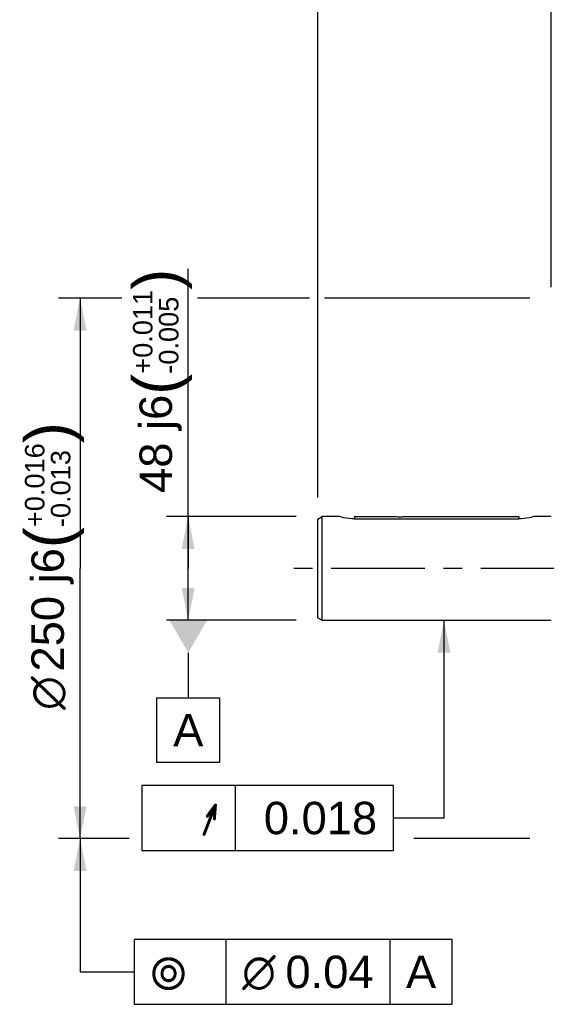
# Model space of a CAD drawing. Header units: millimetres. Extents: x 0 to 420, y 0 to 297.
# Tile 28 of 66: x 86 to 135, y 142 to 233. Entities that reach past the tile are written whole.
import ezdxf
from ezdxf.enums import TextEntityAlignment as Align

# ---------------------------------------------------------------- set-up
doc = ezdxf.new("R2010")
doc.units = ezdxf.units.MM
doc.header["$LTSCALE"] = 23.1
doc.linetypes.add('CENTER', pattern=[0.6, 0.375, -0.075, 0.075, -0.075])
doc.layers.get('0').update_dxf_attribs({"linetype": 'CONTINUOUS'})
for name, color, linetype in [('AXIS', 7, 'CONTINUOUS'), ('COMPONENTS', 7, 'CONTINUOUS'), ('DETAIL', 7, 'CONTINUOUS'), ('DIMENSION', 7, 'CONTINUOUS'), ('DPLANE', 7, 'CONTINUOUS')]:
    doc.layers.add(name, color=color, linetype=linetype)
doc.styles.get("Standard").update_dxf_attribs({"font": 'arial.ttf'})
doc.styles.add('TEXTSTYLE_3', font='arial.ttf')
doc.styles.add('TEXTSTYLE_4', font='gdt')
doc.dimstyles.new('DIMSTYLE_1', dxfattribs={"dimtxt": 3, "dimasz": 3, "dimexe": 0.18, "dimexo": 0.0625, "dimgap": 0.09, "dimtad": 1, "dimdec": 3, "dimlfac": 5, "dimdsep": 46, "dimtxsty": 'STANDARD', "dimblk": '_FILLED', "dimblk1": '_FILLED', "dimblk2": '_FILLED', "dimcen": 0.09, "dimadec": 0, "dimazin": 0, "dimtol": 1, "dimtp": 0.016, "dimtm": 0.013, "dimtfac": 0.6, "dimtdec": 3, "dimtofl": 0, "dimtmove": 0, "dimatfit": 3, "dimldrblk": '_FILLED', "dimfxl": 1, "dimtolj": 1, "dimarcsym": 0})
doc.dimstyles.new('DIMSTYLE_3', dxfattribs={"dimtxt": 3, "dimasz": 3, "dimexe": 0.18, "dimexo": 0.0625, "dimgap": 0.09, "dimtad": 1, "dimdec": 3, "dimlfac": 5, "dimdsep": 46, "dimtxsty": 'STANDARD', "dimblk": '_FILLED', "dimblk1": '_FILLED', "dimblk2": '_FILLED', "dimcen": 0.09, "dimadec": 0, "dimazin": 0, "dimtol": 1, "dimtp": 0.011, "dimtm": 0.005, "dimtfac": 0.6, "dimtdec": 3, "dimtofl": 0, "dimtmove": 0, "dimatfit": 3, "dimldrblk": '_FILLED', "dimfxl": 1, "dimtolj": 1, "dimarcsym": 0})
doc.dimstyles.new('DIMSTYLE_6', dxfattribs={"dimtxt": 3, "dimasz": 3, "dimexe": 0.18, "dimexo": 0.0625, "dimgap": 0.09, "dimtad": 1, "dimdec": 1, "dimlfac": 5, "dimdsep": 46, "dimtxsty": 'STANDARD', "dimblk": '_FILLED', "dimblk1": '_FILLED', "dimblk2": '_FILLED', "dimcen": 0.09, "dimadec": 0, "dimazin": 0, "dimtp": 0.3, "dimtm": 0.3, "dimtfac": 1, "dimtdec": 1, "dimtofl": 0, "dimtmove": 0, "dimatfit": 3, "dimldrblk": '_FILLED', "dimfxl": 1, "dimtolj": 1, "dimarcsym": 0})
doc.dimstyles.new('DIMSTYLE_7', dxfattribs={"dimtxt": 3, "dimasz": 3, "dimexe": 0.18, "dimexo": 0.0625, "dimgap": 0.09, "dimtad": 1, "dimlfac": 5, "dimdsep": 46, "dimtxsty": 'STANDARD', "dimblk": '_FILLED', "dimblk1": '_FILLED', "dimblk2": '_FILLED', "dimcen": 0.09, "dimadec": 0, "dimazin": 0, "dimtp": 0.1, "dimtm": 0.1, "dimtfac": 1, "dimtofl": 0, "dimtmove": 0, "dimatfit": 3, "dimldrblk": '_FILLED', "dimfxl": 1, "dimtolj": 1, "dimarcsym": 0})
doc.dimstyles.get("Standard").update_dxf_attribs({"dimtxt": 3, "dimasz": 3, "dimexe": 0.18, "dimexo": 0.0625, "dimgap": 0.09, "dimtad": 1, "dimdec": 3, "dimdsep": 46, "dimtxsty": 'STANDARD', "dimblk": '_FILLED', "dimblk1": '_FILLED', "dimblk2": '_FILLED', "dimcen": 0.09, "dimadec": 0, "dimazin": 0, "dimtol": 1, "dimtp": 0.001, "dimtm": 0.001, "dimtfac": 1, "dimtdec": 3, "dimtofl": 0, "dimtmove": 0, "dimatfit": 3, "dimldrblk": '_FILLED', "dimfxl": 1, "dimtolj": 1, "dimarcsym": 0})

# ---------------------------------------------------------------- blocks, each defined once
blk = doc.blocks.new('_FILLED')
at = {"color": 0, "linetype": 'BYBLOCK'}
blk.add_solid([(0, 0), (-1, 0.2), (-1, -0.2)], dxfattribs=at)
blk = doc.blocks.new('*D0')
at = {"layer": 'DIMENSION', "color": 2, "linetype": 'CONTINUOUS'}
for p, q in [((95.928, 207.043), (90.056, 207.043)), ((92.056, 207.043), (92.056, 182.043)), ((113.299, 207.043), (102.921, 207.043)), ((133.66, 207.043), (114.687, 207.043)), ((92.056, 157.043), (92.056, 182.043)), ((96.584, 157.043), (90.056, 157.043)), ((133.66, 157.043), (122.946, 157.043))]:
    blk.add_line(p, q, dxfattribs=at)
at = {"layer": 'DIMENSION', "color": 2, "linetype": 'CONTINUOUS', "xscale": 3, "yscale": 3, "zscale": 3}
for p, rotation in [((92.056, 207.043), 90), ((92.056, 157.043), 270)]:
    blk.add_blockref('_FILLED', p, dxfattribs=dict(at, rotation=rotation))
at = {"layer": 'DIMENSION', "color": 2, "linetype": 'CONTINUOUS'}
for s, height, p in [(')', 4.2, (91.156, 194.601)), ('(', 4.2, (91.156, 184.894)), ('250 j6', 3, (90.556, 178.214))]:
    blk.add_text(s, height=height, rotation=90, dxfattribs=at).set_placement(p, align=Align.CENTER)
for s, height, style, p in [('+0.016', 1.8, 'TEXTSTYLE_3', (88.756, 189.748)), ('-0.013', 1.8, 'TEXTSTYLE_3', (91.156, 189.433)), ('n', 3, 'TEXTSTYLE_4', (90.556, 170.51))]:
    blk.add_text(s, height=height, rotation=90, dxfattribs=dict(at, style=style)).set_placement(p, align=Align.CENTER)
blk = doc.blocks.new('*D3')
at = {"layer": 'DIMENSION', "color": 2, "linetype": 'CONTINUOUS'}
for p, q in [((102.056, 182.043), (102.056, 209.768)), ((112.056, 186.843), (100.056, 186.843)), ((102.056, 186.843), (102.056, 182.043)), ((102.056, 177.243), (102.056, 182.043)), ((112.056, 177.243), (100.056, 177.243))]:
    blk.add_line(p, q, dxfattribs=at)
at = {"layer": 'DIMENSION', "color": 2, "linetype": 'CONTINUOUS', "xscale": 3, "yscale": 3, "zscale": 3}
for p, rotation in [((102.056, 186.843), 90), ((102.056, 177.243), 270)]:
    blk.add_blockref('_FILLED', p, dxfattribs=dict(at, rotation=rotation))
at = {"layer": 'DIMENSION', "color": 2, "linetype": 'CONTINUOUS'}
for s, height, p in [(')', 4.2, (101.156, 207.816)), ('(', 4.2, (101.156, 198.109)), ('48 j6', 3, (100.556, 189.031))]:
    blk.add_text(s, height=height, rotation=90, dxfattribs=at).set_placement(p)
at = {"layer": 'DIMENSION', "color": 2, "linetype": 'CONTINUOUS', "style": 'TEXTSTYLE_3'}
for s, p in [('+0.011', (98.756, 200.061)), ('-0.005', (101.156, 200.061))]:
    blk.add_text(s, height=1.8, rotation=90, dxfattribs=at).set_placement(p)
blk = doc.blocks.new('*D8')
at = {"layer": 'DIMENSION', "color": 2, "linetype": 'CONTINUOUS'}
for p, q in [((114.056, 188.612), (114.056, 261.302)), ((136.46, 210.316), (136.46, 261.302)), ((114.056, 259.302), (125.258, 259.302)), ((136.46, 259.302), (125.258, 259.302))]:
    blk.add_line(p, q, dxfattribs=at)
at = {"layer": 'DIMENSION', "color": 2, "linetype": 'CONTINUOUS', "xscale": 3, "yscale": 3, "zscale": 3, "rotation": 180}
blk.add_blockref('_FILLED', (114.056, 259.302), dxfattribs=at)
at = {"layer": 'DIMENSION', "color": 2, "linetype": 'CONTINUOUS', "xscale": 3, "yscale": 3, "zscale": 3}
blk.add_blockref('_FILLED', (136.46, 259.302), dxfattribs=at)
at = {"layer": 'DIMENSION', "color": 2, "linetype": 'CONTINUOUS', "insert": (125.258, 263.052), "char_height": 3, "width": 6.99257, "attachment_point": 2, "line_spacing_factor": 0.9}
blk.add_mtext('112', dxfattribs=at)
blk = doc.blocks.new('_DOT')
at = {"color": 0, "linetype": 'BYBLOCK'}
blk.add_line((-0.2, 0), (-1, 0), dxfattribs=at)
at = {"color": 0, "linetype": 'BYBLOCK', "const_width": 0.2}
blk.add_lwpolyline([(-0.1, 0, 1), (0.1, 0, 1)], format="xyb", close=True, dxfattribs=at)
blk = doc.blocks.new('*D9')
at = {"layer": 'DIMENSION', "color": 2, "linetype": 'CONTINUOUS'}
for p, q in [((135.66, 208.062), (135.66, 241.302)), ((136.46, 209.813), (136.46, 241.302)), ((135.66, 239.302), (128.98, 239.302)), ((128.98, 239.302), (136.06, 239.302)), ((142.46, 239.302), (136.06, 239.302)), ((136.46, 239.302), (142.46, 239.302))]:
    blk.add_line(p, q, dxfattribs=at)
at = {"layer": 'DIMENSION', "color": 2, "linetype": 'CONTINUOUS', "xscale": 3, "yscale": 3, "zscale": 3}
blk.add_blockref('_FILLED', (135.66, 239.302), dxfattribs=at)
at = {"layer": 'DIMENSION', "color": 2, "linetype": 'CONTINUOUS', "xscale": 3, "yscale": 3, "zscale": 3, "rotation": 180}
blk.add_blockref('_DOT', (136.46, 239.302), dxfattribs=at)
at = {"layer": 'DIMENSION', "color": 2, "linetype": 'CONTINUOUS', "insert": (131.311, 243.052), "char_height": 3, "width": 2.33086, "attachment_point": 3, "line_spacing_factor": 0.9}
blk.add_mtext('4', dxfattribs=at)

msp = doc.modelspace()

# ---------------------------------------------------------------- linework, layer by layer
at = {"layer": 'AXIS', "color": 2, "linetype": 'CENTER'}
msp.add_line((137.81042, 182.0434), (111.05642, 182.0434), dxfattribs=at)
at = {"layer": 'COMPONENTS', "color": 7, "linetype": 'CONTINUOUS'}
for p, q in [((114.05642, 186.61246), (114.45642, 186.8434)), ((114.45642, 177.2434), (114.45642, 186.8434)), ((116.05642, 186.8434), (114.45642, 186.8434)), ((117.45642, 186.8434), (121.23642, 186.8434)), ((117.45642, 186.84338), (117.45642, 186.6347)), ((121.23642, 186.8434), (121.24764, 186.84243)), ((122.0647, 186.84239), (122.07642, 186.8434)), ((122.07642, 186.8434), (122.07626, 186.84339)), ((122.07642, 186.8434), (132.65642, 186.8434)), ((132.65642, 186.84338), (132.65642, 186.6347)), ((135.66042, 186.8434), (134.05642, 186.8434)), ((114.05642, 177.47434), (114.05642, 186.61246)), ((117.45642, 186.6347), (132.65642, 186.6347)), ((114.05642, 177.47434), (114.45642, 177.2434)), ((114.45642, 177.2434), (135.66042, 177.2434))]:
    msp.add_line(p, q, dxfattribs=at)
for centre, radius, start, end in [((121.65767, 191.65357), 4.82858, 265.1286744, 269.98512), ((121.65606, 191.63263), 4.80764, 270.004314, 274.8760109)]:
    msp.add_arc(centre, radius, start, end, dxfattribs=at)
for points, knots in [([(117.45642, 186.6347), (117.12459, 186.6347), (116.6506, 186.68781), (116.1914, 186.80374), (116.05642, 186.8434)], [0, 0, 0, 0, 0.701833, 1, 1, 1, 1]), ([(134.05642, 186.8434), (133.92144, 186.80374), (133.46224, 186.68781), (132.98824, 186.6347), (132.65642, 186.6347)], [0, 0, 0, 0, 0.29816692, 1, 1, 1, 1])]:
    msp.add_open_spline(points, degree=3, knots=knots, dxfattribs=at)
at = {"layer": 'DETAIL', "color": 2, "linetype": 'CONTINUOUS'}
for p, q in [((106.40107, 161.94977), (106.40107, 155.94977)), ((105.55642, 147.71036), (105.55642, 141.71036)), ((120.70883, 147.71036), (120.70883, 141.71036))]:
    msp.add_line(p, q, dxfattribs=at)
for points in [[(97.77607, 155.94977), (121.04419, 155.94977), (121.04419, 161.94977)], [(121.04419, 161.94977), (97.77607, 161.94977), (97.77607, 155.94977)], [(97.05642, 141.71036), (126.49694, 141.71036), (126.49694, 147.71036)], [(126.49694, 147.71036), (97.05642, 147.71036), (97.05642, 141.71036)]]:
    msp.add_lwpolyline(points, dxfattribs=at)
at = {"layer": 'DPLANE', "color": 2, "linetype": 'CONTINUOUS'}
for p, q in [((102.06611, 174.2434), (102.06611, 170.07966)), ((99.17206, 164.07966), (99.17206, 170.07966)), ((99.17206, 170.07966), (104.96016, 170.07966)), ((104.96016, 170.07966), (104.96016, 164.07966)), ((104.96016, 164.07966), (99.17206, 164.07966))]:
    msp.add_line(p, q, dxfattribs=at)
msp.add_solid([(103.79816, 177.2434), (100.33406, 177.2434), (102.06611, 174.2434)], dxfattribs=at)

# ---------------------------------------------------------------- texts
at = {"layer": 'DETAIL', "color": 2, "linetype": 'CONTINUOUS', "style": 'TEXTSTYLE_4'}
msp.add_text('h', height=3, dxfattribs=at).set_placement((104.90107, 157.44977), align=Align.RIGHT)
at = {"layer": 'DETAIL', "color": 2, "linetype": 'CONTINUOUS'}
msp.add_text(' 0.018', height=3, dxfattribs=at).set_placement((119.54419, 157.44977), align=Align.RIGHT)
for s, p in [('0.04', (111.05642, 143.21036)), ('A', (122.20883, 143.21036))]:
    msp.add_text(s, height=3, dxfattribs=at).set_placement(p)
at = {"layer": 'DETAIL', "color": 2, "linetype": 'CONTINUOUS', "style": 'TEXTSTYLE_4'}
for s, p in [('r', (98.55642, 143.21036)), ('n', (107.05642, 143.21036))]:
    msp.add_text(s, height=3, dxfattribs=at).set_placement(p)
at = {"layer": 'DPLANE', "color": 2, "linetype": 'CONTINUOUS', "insert": (100.67206, 168.57966), "char_height": 3, "width": 2.7881041, "attachment_point": 1, "line_spacing_factor": 0.9}
msp.add_mtext('A', dxfattribs=at)

# ---------------------------------------------------------------- dimensions: what is measured, and where the dimension line sits
at = {"layer": 'DIMENSION', "color": 2, "linetype": 'CONTINUOUS'}
dim = msp.add_linear_dim(base=(136.46042, 259.30248), p1=(114.05642, 188.61246), p2=(136.46042, 210.31557), dimstyle='DIMSTYLE_6', dxfattribs=at)
dim.commit()
dim.dimension.update_dxf_attribs({"geometry": '*D8', "text_midpoint": (121.76214, 261.55248), "dimtype": 160})
dim = msp.add_linear_dim(base=(136.46042, 239.30248), p1=(135.66042, 208.06165), p2=(136.46042, 209.81273), dimstyle='DIMSTYLE_7', override={"dimblk2": 'DOT', "dimsah": 1}, dxfattribs=at)
dim.commit()
dim.dimension.update_dxf_attribs({"geometry": '*D9', "text_midpoint": (127.81451, 241.55248), "dimtype": 160})
dim = msp.add_linear_dim(base=(102.05642, 186.8434), p1=(112.05642, 177.2434), p2=(112.05642, 186.8434), angle=90, dimstyle='DIMSTYLE_3', override={"dimpost": '<>j6'}, dxfattribs=at)
dim.commit()
dim.dimension.update_dxf_attribs({"geometry": '*D3', "text_midpoint": (99.05642, 199.39954), "dimtype": 160})
dim = msp.add_linear_dim(base=(92.05642, 157.0434), p1=(133.66042, 207.0434), p2=(133.66042, 157.0434), angle=270, text='%%c<>', dimstyle='DIMSTYLE_1', override={"dimpost": '<>j6'}, dxfattribs=at)
dim.commit()
dim.dimension.update_dxf_attribs({"geometry": '*D0', "text_midpoint": (90.25305, 180.71321), "dimtype": 160})

# ---------------------------------------------------------------- leaders
at = {"layer": 'DETAIL', "color": 2, "linetype": 'CONTINUOUS'}
for points in [[(125.72584, 177.2434), (125.72584, 158.94977), (121.04419, 158.94977)], [(92.05642, 157.0434), (92.05642, 144.71036), (97.05642, 144.71036)]]:
    msp.add_leader(points, dimstyle='STANDARD', override={"dimtad": 0}, dxfattribs=at)

doc.saveas('drawing.dxf')
